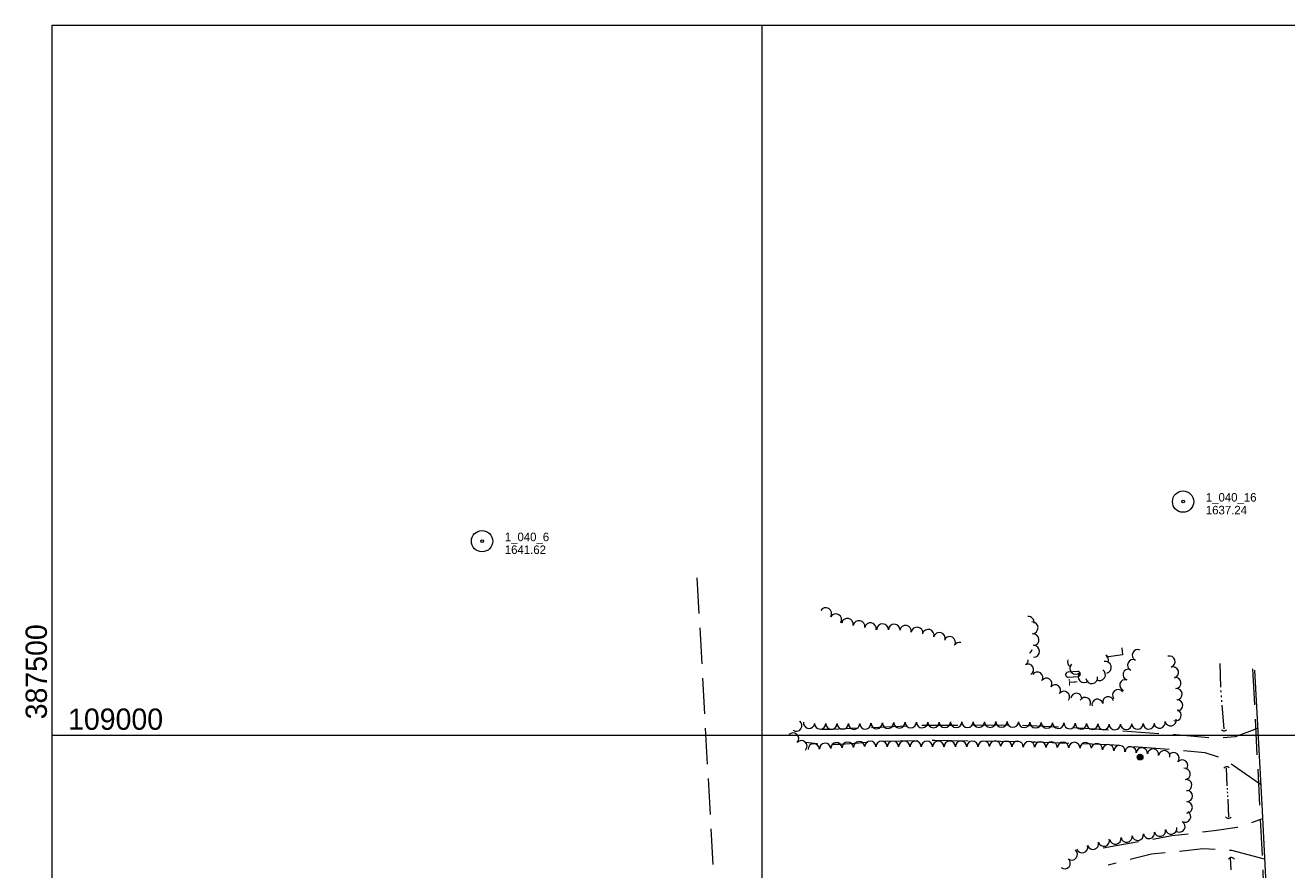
# Model space of a CAD drawing. Header units: feet. Extents: x 387481 to 389859, y 108000 to 109500.
# Tile 2 of 5: x 387481 to 388369, y 108905 to 109500. Entities that reach past the tile are written whole.
import ezdxf
from ezdxf.enums import TextEntityAlignment as Align

# ---------------------------------------------------------------- set-up
doc = ezdxf.new("R2010")
doc.units = ezdxf.units.FT
doc.header["$MEASUREMENT"] = 0
doc.linetypes.add('DGN Style 3', pattern=[35.417494, 25.29821, -10.119284])
doc.linetypes.add('DGN Style 6', pattern=[48.117195, 0.025298, -10.119284, 17.708747, -10.119284, 0.025298, -10.119284])
for name, color, linetype, lineweight in [('E_BLD', 54, 'Continuous', 13), ('E_BLD_Name', 221, 'Continuous', 0), ('E_DWY', 73, 'DGN Style 3', 0), ('E_LAND_Vegetation', 21, 'Continuous', 0), ('E_MAP_GridLines', 251, 'Continuous', 0), ('E_MAP_Limits', 21, 'DGN Style 3', 0), ('E_MAP_PassPoints', 40, 'Continuous', 0), ('E_MISCPROP', 40, 'Continuous', 0), ('E_MISCPROP_Railing', 40, 'Continuous', 0), ('E_RDWY', 40, 'Continuous', 13), ('E_RDWY_Gravel', 40, 'DGN Style 3', 13), ('E_WTR', 251, 'DGN Style 6', 0)]:
    doc.layers.add(name, color=color, linetype=linetype, lineweight=lineweight)
doc.styles.add('Style-IGR_FONT_0', font='IGR_FONT_0.shx')

# ---------------------------------------------------------------- blocks, each defined once
blk = doc.blocks.new('PP')
at = {"layer": 'E_MAP_PassPoints', "color": 40, "linetype": 'Continuous', "lineweight": 0}
for radius in [7.5, 0.96]:
    blk.add_circle((0, 0), radius, dxfattribs=at)
blk = doc.blocks.new('CULVRT_8')
at = {"layer": 'E_MISCPROP_Railing', "color": 40, "linetype": 'Continuous', "lineweight": 0}
blk.add_arc((10, 7.5), 12.5, 216.8793, 323.1189, dxfattribs=at)
blk = doc.blocks.new('CULVRT_9')
at = {"layer": 'E_MISCPROP_Railing', "color": 40, "linetype": 'Continuous', "lineweight": 0}
blk.add_arc((10, 7.5), 12.5, 216.8789, 323.1185, dxfattribs=at)
blk = doc.blocks.new('CULVRT')
at = {"layer": 'E_MISCPROP_Railing', "color": 40, "linetype": 'Continuous', "lineweight": 0}
blk.add_arc((10, 7.5), 12.5, 216.879, 323.1185, dxfattribs=at)
blk = doc.blocks.new('CULVRT_10')
at = {"layer": 'E_MISCPROP_Railing', "color": 40, "linetype": 'Continuous', "lineweight": 0}
blk.add_arc((10, 7.5), 12.5, 216.8789, 323.1184, dxfattribs=at)
blk = doc.blocks.new('POLE')
at = {"layer": 'E_MISCPROP', "color": 20, "linetype": 'Continuous', "lineweight": 0}
for centre, radius in [((-0.01, 0.02), 2.02), ((-0.01, 0.03), 1.52), ((0, -0.01), 1.01), ((0, 0), 0.502)]:
    blk.add_circle(centre, radius, dxfattribs=at)
blk = doc.blocks.new('TK5')
at = {"layer": 'E_BLD', "color": 241, "linetype": 'Continuous', "lineweight": 0}
for p, q in [((8.74, 1.85), (1.64, 1.85)), ((1.73, -1.64), (8.76, -1.65))]:
    blk.add_line(p, q, dxfattribs=at)
for centre, start, end in [((1.75, 0.11), 93.52417, 269.57149), ((8.74, 0.1), 270.70602, 89.95671)]:
    blk.add_arc(centre, 1.75, start, end, dxfattribs=at)
blk = doc.blocks.new('TA')
at = {"layer": 'E_BLD_Name', "style": 'Style-IGR_FONT_0'}
blk.add_text('T', height=6, rotation=0.00001, dxfattribs=at).set_placement((-1.95, 0.22), align=Align.MIDDLE_LEFT)

msp = doc.modelspace()

# ---------------------------------------------------------------- linework, layer by layer
at = {"layer": 'E_DWY', "color": 51, "linetype": 'DGN Style 3', "lineweight": 0, "flags": 128}
for points in [[(388253.3, 109061.46), (388253.7, 109056.45), (388242.21, 109054.9)], [(388348.89, 109004.6), (388333.05, 108998.83), (388319.75, 108997.6), (388291.39, 109000.13), (388227.18, 109004.73), (388180.02, 109006.93), (388113.53, 109006.79), (388069.47, 109004.91), (388049.78, 109004.01), (388040.49, 109003.96), (388030.96, 109005.02)], [(388351.04, 108965.13), (388332.51, 108978.12), (388321.88, 108984.43), (388311.87, 108987.61), (388290.79, 108989.6), (388290.79, 108989.6), (388244.16, 108993.15), (388192.31, 108995.06), (388121.66, 108996.19), (388080.15, 108995.35), (388055.34, 108993.47), (388045.6, 108993.19), (388030.58, 108994.72)], [(388240.16, 108920.56), (388288.59, 108929.23), (388318.3, 108932.76), (388334.49, 108935.28), (388339.72, 108936.6), (388352.31, 108941.2)], [(388353.73, 108912.68), (388330.85, 108918.77), (388310.69, 108919.87), (388274.26, 108916.11), (388243.62, 108908.42)]]:
    msp.add_lwpolyline(points, dxfattribs=at)
at = {"layer": 'E_LAND_Vegetation', "color": 93, "linetype": 'Continuous', "lineweight": 0}
for centre, radius, start, end in [((388044.73, 109085.55), 4.12, 328.90771, 148.89239), ((388051.79, 109081.3), 4.12, 328.90771, 148.89239), ((388060.07, 109078.11), 4.12, 349.10898, 169.09366), ((388068.16, 109076.55), 4.12, 349.10898, 169.09366), ((388076.26, 109074.99), 4.12, 349.10898, 169.09366), ((388084.78, 109074.27), 4.12, 357.8845, 177.86918), ((388093.02, 109073.97), 4.12, 357.8845, 177.86918), ((388187.42, 109079.39), 4.17, 352.72955, 94.33003), ((388190.1, 109075.61), 4.17, 272.90839, 92.89307), ((388100.97, 109073.14), 4.12, 351.41527, 171.39995), ((388109.12, 109071.91), 4.12, 351.41527, 171.39995), ((388116.92, 109070.39), 4.12, 344.01771, 164.00238), ((388124.85, 109068.12), 4.12, 344.01771, 164.00238), ((388131.99, 109065.37), 4.12, 329.88342, 149.8681), ((388190.77, 109067.16), 4.17, 276.76173, 96.7464), ((388139.12, 109061.23), 4.12, 78.59786, 149.8681), ((388186.13, 109061.51), 4.17, 300.96546, 343.22045), ((388191.11, 109059.08), 4.17, 270.46169, 90.44637), ((388264.5, 109056.37), 3.88, 64.74969, 244.73437), ((388183.43, 109052.83), 3.88, 300.25014, 4.46865), ((388219.12, 109051.65), 4.12, 161.60706, 234.51433), ((388241.78, 109047.75), 4.12, 283.30494, 103.28962), ((388239.81, 109052.98), 4.12, 339.58943, 55.52561), ((388261.19, 109049.35), 3.88, 64.74969, 244.73437), ((388286.87, 109051.73), 3.99, 287.62233, 107.60701), ((388187.34, 109046.13), 3.88, 300.25014, 120.23482), ((388193.77, 109040.54), 3.88, 326.20989, 146.19457), ((388220.79, 109046.99), 4.12, 135.31422, 315.29889), ((388226.64, 109041.2), 4.12, 135.31422, 315.29889), ((388237.63, 109042.52), 4.12, 236.81252, 56.79719), ((388257.99, 109042.59), 3.88, 72.75076, 252.73544), ((388289.29, 109044.11), 3.99, 287.62233, 107.60701), ((388200.22, 109036.23), 3.88, 326.20989, 146.19457), ((388206.37, 109031.66), 3.88, 323.35047, 143.33514), ((388232.13, 109040.47), 4.12, 188.37738, 8.36205), ((388255.69, 109035.18), 3.88, 72.75076, 252.73544), ((388290.94, 109036.78), 3.99, 275.92547, 95.91015), ((388212.59, 109027.03), 3.88, 323.35047, 143.33514), ((388221.24, 109025.65), 3.88, 354.06241, 174.04709), ((388227.47, 109022.72), 3.88, 331.49786, 151.48253), ((388236.07, 109021.44), 3.88, 13.2153, 193.19998), ((388243.63, 109023.22), 3.88, 13.2153, 193.19998), ((388250.6, 109028.22), 3.88, 37.75247, 217.73714), ((388291.77, 109028.83), 3.99, 275.92547, 95.91015), ((388292.24, 109020.99), 3.99, 272.41048, 92.39516), ((388291.19, 109014.05), 3.99, 249.96056, 69.94524), ((388024.1, 109006.66), 3.99, 234.28765, 54.27232), ((388033.03, 109008.75), 3.99, 173.87436, 353.85904), ((388040.79, 109008.23), 3.99, 179.61243, 359.59711), ((388048.77, 109008.17), 3.99, 179.61243, 359.59711), ((388056.76, 109008.12), 3.99, 179.61243, 359.59711), ((388064.75, 109008.06), 3.99, 179.61243, 359.59711), ((388072.65, 109008.23), 3.99, 181.82949, 1.81417), ((388080.64, 109008.48), 3.99, 181.82949, 1.81417), ((388088.62, 109008.74), 3.99, 181.82949, 1.81417), ((388096.6, 109008.99), 3.99, 181.82949, 1.81417), ((388104.64, 109009.12), 3.99, 180.36454, 0.34922), ((388112.63, 109009.17), 3.99, 180.36454, 0.34922), ((388120.62, 109009.22), 3.99, 180.36454, 0.34922), ((388128.6, 109009.27), 3.99, 180.36454, 0.34922), ((388136.59, 109009.32), 3.99, 180.36454, 0.34922), ((388144.58, 109009.37), 3.99, 180.36454, 0.34922), ((388152.57, 109009.42), 3.99, 180.36454, 0.34922), ((388160.55, 109009.47), 3.99, 180.36454, 0.34922), ((388168.54, 109009.52), 3.99, 180.36454, 0.34922), ((388176.6, 109009.51), 3.99, 178.49664, 358.48132), ((388184.58, 109009.3), 3.99, 178.49664, 358.48132), ((388192.57, 109009.09), 3.99, 178.49664, 358.48132), ((388200.55, 109008.88), 3.99, 178.49664, 358.48132), ((388208.53, 109008.67), 3.99, 178.49664, 358.48132), ((388216.52, 109008.45), 3.99, 178.49664, 358.48132), ((388224.5, 109008.24), 3.99, 178.49664, 358.48132), ((388232.49, 109008.03), 3.99, 178.49664, 358.48132), ((388240.47, 109007.82), 3.99, 178.49664, 358.48132), ((388248.36, 109007.76), 3.99, 181.20814, 1.19282), ((388256.35, 109007.92), 3.99, 181.20814, 1.19282), ((388264.33, 109008.09), 3.99, 181.20814, 1.19282), ((388272.32, 109008.26), 3.99, 181.20814, 1.19282), ((388279.86, 109008.89), 3.99, 191.93737, 11.92205), ((388287.67, 109010.54), 3.99, 191.93737, 11.92205), ((388021.73, 108997.63), 3.99, 317.16645, 137.15113), ((388027.58, 108992.19), 3.99, 317.16645, 137.15113), ((388036.34, 108989.97), 3.99, 2.79905, 182.78373), ((388044.31, 108990.36), 3.99, 2.79905, 182.78373), ((388052.29, 108990.75), 3.99, 2.79905, 182.78373), ((388060.27, 108991.14), 3.99, 2.79905, 182.78373), ((388068.25, 108991.53), 3.99, 2.79905, 182.78373), ((388076.13, 108991.75), 3.99, 0.09818, 180.08285), ((388084.12, 108991.76), 3.99, 0.09818, 180.08285), ((388092.11, 108991.77), 3.99, 0.09818, 180.08285), ((388100.1, 108991.79), 3.99, 0.09818, 180.08285), ((388108.08, 108991.8), 3.99, 0.09818, 180.08285), ((388116.07, 108991.81), 3.99, 0.09818, 180.08285), ((388124.06, 108991.82), 3.99, 0.09818, 180.08285), ((388132.05, 108991.84), 3.99, 0.09818, 180.08285), ((388140.03, 108991.85), 3.99, 0.09818, 180.08285), ((388148.02, 108991.86), 3.99, 0.09818, 180.08285), ((388156.01, 108991.88), 3.99, 0.09818, 180.08285), ((388164, 108991.89), 3.99, 0.09818, 180.08285), ((388171.94, 108991.87), 3.99, 358.89874, 178.88341), ((388179.93, 108991.72), 3.99, 358.89874, 178.88341), ((388187.91, 108991.56), 3.99, 358.89874, 178.88341), ((388195.9, 108991.41), 3.99, 358.89874, 178.88341), ((388203.88, 108991.26), 3.99, 358.89874, 178.88341), ((388211.87, 108991.1), 3.99, 358.89874, 178.88341), ((388219.86, 108990.95), 3.99, 358.89874, 178.88341), ((388227.84, 108990.79), 3.99, 358.89874, 178.88341), ((388235.64, 108990.13), 3.99, 354.64181, 174.62649), ((388243.6, 108989.39), 3.99, 354.64181, 174.62649), ((388251.55, 108988.64), 3.99, 354.64181, 174.62649), ((388259.5, 108987.89), 3.99, 354.64181, 174.62649), ((388267.45, 108987.15), 3.99, 354.64181, 174.62649), ((388275.28, 108986.31), 3.99, 351.46847, 171.45315), ((388283.18, 108985.12), 3.99, 351.46847, 171.45315), ((388289.73, 108983.74), 3.99, 319.81488, 139.79956), ((388295.84, 108978.58), 3.99, 319.81488, 139.79956), ((388297.48, 108972.67), 3.99, 277.98095, 97.96563), ((388298.59, 108964.76), 3.99, 277.98095, 97.96563), ((388299.05, 108957.11), 3.99, 269.83027, 89.81494), ((388297.83, 108942.56), 3.99, 239.93972, 59.9244), ((388299.03, 108949.12), 3.99, 269.83027, 89.81494), ((388293.83, 108935.65), 3.99, 239.93972, 59.9244), ((388248.78, 108927.17), 3.99, 189.48727, 9.47195), ((388256.65, 108928.48), 3.99, 189.48727, 9.47195), ((388264.53, 108929.8), 3.99, 189.48727, 9.47195), ((388272.41, 108931.11), 3.99, 189.48727, 9.47195), ((388280.18, 108932.65), 3.99, 191.38644, 11.37111), ((388288.01, 108934.22), 3.99, 191.38644, 11.37111), ((388218.09, 108916.01), 3.99, 230.79025, 50.77493), ((388225.37, 108921.08), 3.99, 196.80907, 16.79374), ((388233.01, 108923.39), 3.99, 196.80907, 16.79374), ((388240.66, 108925.69), 3.99, 196.80907, 16.79374), ((388213.04, 108909.82), 3.99, 230.79025, 50.77493)]:
    msp.add_arc(centre, radius, start, end, dxfattribs=at)
at = {"layer": 'E_MAP_GridLines', "color": 161, "linetype": 'Continuous', "lineweight": 0}
for p, q in [((387500, 108000), (387500, 109500)), ((387500, 109500), (389000, 109500)), ((388000, 108000), (388000, 109500)), ((387500, 109000), (389000, 109000))]:
    msp.add_line(p, q, dxfattribs=at)
at = {"layer": 'E_MAP_Limits', "color": 73, "linetype": 'DGN Style 3', "lineweight": 0, "flags": 128}
msp.add_lwpolyline([(387954.07, 109110.9), (387991.44, 108432.72)], dxfattribs=at)
at = {"layer": 'E_RDWY', "color": 21, "linetype": 'Continuous', "lineweight": 13, "flags": 128}
msp.add_lwpolyline([(388346.65, 109045.67), (388352.05, 108946.57), (388356.95, 108847.71), (388361.81, 108754.34), (388366.78, 108661.24)], dxfattribs=at)
at = {"layer": 'E_RDWY_Gravel', "color": 21, "linetype": 'DGN Style 3', "lineweight": 13, "flags": 128}
msp.add_lwpolyline([(388345.37, 109046.7), (388350.31, 108950.28), (388352.66, 108902.31), (388357.9, 108829.48)], dxfattribs=at)
at = {"layer": 'E_WTR', "color": 161, "linetype": 'Continuous', "lineweight": 0, "flags": 128}
for points in [[(388322.2, 109050.54), (388322.75, 109033.76)], [(388322.88, 109031.46), (388322.97, 109030.3)], [(388323.17, 109028), (388323.27, 109026.84)], [(388323.46, 109024.53), (388323.56, 109023.38)], [(388323.76, 109021.07), (388325.18, 109004.35)], [(388326.71, 108976.9), (388327.36, 108964.37)], [(388327.45, 108962.65), (388327.49, 108961.78)], [(388327.58, 108960.05), (388327.62, 108959.19)], [(388327.71, 108957.46), (388327.76, 108956.6)], [(388327.84, 108954.87), (388328.49, 108942.34)], [(388329.54, 108913.71), (388330.01, 108905.2)]]:
    msp.add_lwpolyline(points, dxfattribs=at)

# ---------------------------------------------------------------- block references
at = {"layer": 'E_BLD', "color": 241, "linetype": 'Continuous', "lineweight": 0, "xscale": 0.9999977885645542, "yscale": 0.9999977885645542, "zscale": 0.9999977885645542, "rotation": 4.599325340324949}
msp.add_blockref('TK5', (388213.67, 109042.32), dxfattribs=at)
at = {"layer": 'E_BLD_Name', "xscale": 0.9999994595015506, "yscale": 0.9999994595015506, "zscale": 0.9999994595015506, "rotation": 93.88659152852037}
msp.add_blockref('TA', (388219.3, 109036.88), dxfattribs=at)
at = {"layer": 'E_MAP_PassPoints', "color": 40, "linetype": 'Continuous', "lineweight": 0}
for p in [(388296.45, 109164.5), (387802.72, 109136.61)]:
    msp.add_blockref('PP', p, dxfattribs=at)
at = {"layer": 'E_MISCPROP', "color": 20, "linetype": 'Continuous', "lineweight": 0, "xscale": 0.9999994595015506, "yscale": 0.9999994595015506, "zscale": 0.9999994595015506, "rotation": 93.88659152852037}
msp.add_blockref('POLE', (388266.14, 108984.59), dxfattribs=at)
at = {"layer": 'E_MISCPROP_Railing', "color": 40, "linetype": 'Continuous', "lineweight": 0}
for name, p, xscale, yscale, zscale, rotation in [('CULVRT_10', (388323.39, 109003.88), 0.1847669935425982, 0.1847669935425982, 0.1847669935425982, 359.256315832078), ('CULVRT', (388329.01, 108976.89), 0.1902283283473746, 0.1902283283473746, 0.1902283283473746, 180.994457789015), ('CULVRT_9', (388326.36, 108942.37), 0.2014292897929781, 0.2014292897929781, 0.2014292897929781, 0.9961175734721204), ('CULVRT_8', (388332.7, 108912.59), 0.2185208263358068, 0.2185208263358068, 0.2185208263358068, 178.0595270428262)]:
    msp.add_blockref(name, p, dxfattribs=dict(at, xscale=xscale, yscale=yscale, zscale=zscale, rotation=rotation))

# ---------------------------------------------------------------- texts
at = {"layer": 'E_MAP_GridLines', "color": 161, "linetype": 'Continuous', "lineweight": 0, "style": 'Style-IGR_FONT_0'}
msp.add_text('  387500  ', height=15, rotation=90, dxfattribs=at).set_placement((387496.25, 109000))
msp.add_text('  109000  ', height=15, dxfattribs=at).set_placement((387500, 109003.75))
at = {"layer": 'E_MAP_PassPoints', "color": 40, "linetype": 'Continuous', "lineweight": 0, "style": 'Style-IGR_FONT_0'}
for s, p in [('1_040_16', (388312.45, 109164.5)), ('1637.24', (388312.45, 109155.5)), ('1_040_6', (387818.72, 109136.61)), ('1641.62', (387818.72, 109127.61))]:
    msp.add_text(s, height=6, dxfattribs=at).set_placement(p)

doc.saveas('drawing.dxf')
